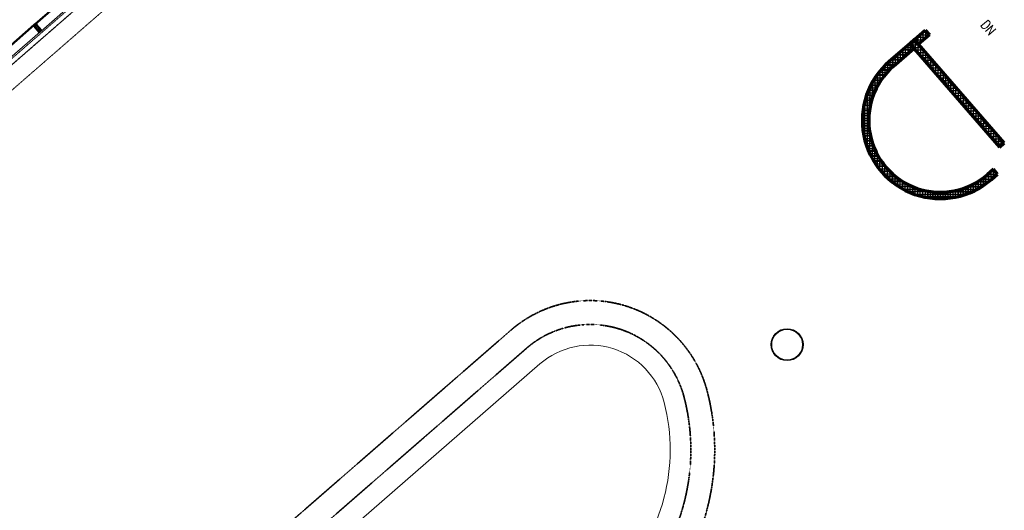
# Model space of a CAD drawing. Header units: millimetres. Extents: x 98667 to 994031, y -2704 to 533009.
# Tile 48 of 153: x 397564 to 428491, y 203594 to 218984. Entities that reach past the tile are written whole.
import ezdxf

# ---------------------------------------------------------------- set-up
doc = ezdxf.new("R2010")
doc.units = ezdxf.units.MM
for name, pattern in [('AP03000E0$0$CENTER', [50.8, 31.75, -6.35, 6.35, -6.35]), ('AP03000E0$0$HIDDEN', [9.525, 6.35, -3.175]), ('AP03000E0$0$HIDDENX2', [19.05, 12.7, -6.35]), ('HIDDEN', [0.375, 0.25, -0.125])]:
    doc.linetypes.add(name, pattern=pattern)
for name, color, linetype, lineweight in [('A-ANNO-TARG', 4, 'Continuous', 30), ('A-FLOR-PATT', 5, 'Continuous', 15), ('A-WALL-FULL', 6, 'Continuous', 70), ('A-WALL-PATT', 5, 'Continuous', 15), ('AP03000E0$0$A-FLOR-EDGE', 1, 'AP03000E0$0$HIDDENX2', 15), ('AP03000E0$0$A-GLAZ-FULL-EXTR', 2, 'Continuous', 20), ('AP03000E0$0$A-GLAZ-MULL-EXTR', 3, 'Continuous', 35), ('AP03000E0$0$A-WALL-FNSH', 1, 'Continuous', 15), ('TDS - Facia line', 1, 'Continuous', 35)]:
    doc.layers.add(name, color=color, linetype=linetype, lineweight=lineweight)
for name, color, linetype in [('A-COL ENCLOUSER INNER', 1, 'Continuous'), ('A-COL ENCLOUSER OUTER', 6, 'Continuous'), ('A-WALL-PATT-50', 5, 'Continuous')]:
    doc.layers.add(name, color=color, linetype=linetype)
doc.layers.add('AP03000E0$0$A-Slab Edge Guide', color=55, linetype='Continuous', lineweight=15, plot=False)
doc.styles.add('SOM-TEXT', font='SIMPLEX.shx', dxfattribs={"width": 0.8})

msp = doc.modelspace()

# ---------------------------------------------------------------- linework, layer by layer
at = {"color": 251, "linetype": 'AP03000E0$0$CENTER'}
msp.add_line((398221, 218617), (398024, 218843), dxfattribs=at)
at = {"layer": 'A-COL ENCLOUSER INNER', "color": 251}
for radius in [494, 485]:
    msp.add_circle((421669, 208790), radius, dxfattribs=at)
at = {"layer": 'A-COL ENCLOUSER OUTER', "color": 251}
msp.add_circle((421669, 208790), 500, dxfattribs=at)
at = {"layer": 'A-FLOR-PATT', "color": 251}
msp.add_line((407883, 202950), (413906, 208186), dxfattribs=at)
for centre, radius, start, end in [((415482, 206373), 2402, 14.557, 131), ((412072, 205487), 5925, 315.9447, 14.5566)]:
    msp.add_arc(centre, radius, start, end, dxfattribs=at)
at = {"layer": 'A-WALL-FULL', "color": 251, "linetype": 'ByBlock'}
for p, q in [((425670, 218363), (426010, 218658)), ((426010, 218658), (426141, 218507)), ((425670, 218363), (425519, 218232)), ((425801, 218212), (425670, 218363)), ((425801, 218212), (425670, 218363)), ((426141, 218507), (425801, 218212)), ((425519, 218232), (424879, 217675)), ((425010, 217523), (425650, 218081)), ((425519, 218232), (428340, 214986)), ((425650, 218081), (425519, 218232)), ((428491, 215118), (425801, 218212)), ((428340, 214986), (428491, 215118)), ((428151, 214291), (427962, 214127)), ((428093, 213976), (428282, 214140)), ((428282, 214140), (428151, 214291))]:
    msp.add_line(p, q, dxfattribs=at)
for radius, end in [(2450, 311.1101), (2250, 311.1206)]:
    msp.add_arc((426482, 215822), radius, 130.8755, end, dxfattribs=at)
at = {"layer": 'A-WALL-PATT', "color": 251, "linetype": 'Continuous'}
for p, q in [((425688, 218342), (425647, 218343)), ((425951, 218342), (425688, 218342)), ((425785, 218230), (425786, 218464)), ((426133, 218500), (425829, 218501)), ((425944, 218336), (425945, 218602)), ((426103, 218475), (426104, 218550)), ((425313, 217787), (425314, 218053)), ((425619, 218053), (425315, 218054)), ((425472, 217926), (425473, 218192)), ((425536, 218212), (425497, 218212)), ((425826, 218183), (425560, 218184)), ((425626, 218108), (425627, 218325)), ((425632, 218064), (425632, 218102)), ((425784, 217926), (425785, 218230)), ((425943, 217744), (425944, 218048)), ((425255, 217736), (424951, 217737)), ((424995, 217511), (424996, 217776)), ((425437, 217895), (425133, 217896)), ((425154, 217649), (425155, 217915)), ((425964, 218024), (425699, 218025)), ((426103, 217865), (425837, 217866)), ((426101, 217562), (426102, 217866)), ((424898, 217420), (424626, 217421)), ((424677, 217165), (424677, 217479)), ((425073, 217578), (424775, 217579)), ((424836, 217356), (424837, 217637)), ((426241, 217706), (425975, 217707)), ((426379, 217547), (426114, 217548)), ((426259, 217380), (426260, 217684)), ((426417, 217198), (426418, 217502)), ((424753, 217262), (424500, 217262)), ((424517, 216918), (424518, 217287)), ((426518, 217388), (426252, 217388)), ((426656, 217229), (426390, 217229)), ((426576, 217016), (426577, 217320)), ((426734, 216834), (426735, 217138)), ((424532, 216945), (424305, 216945)), ((424357, 216562), (424359, 217044)), ((424632, 217103), (424394, 217104)), ((426794, 217069), (426529, 217070)), ((426933, 216910), (426667, 216911)), ((426892, 216652), (426893, 216956)), ((424381, 216628), (424169, 216628)), ((424194, 214946), (424199, 216711)), ((424449, 216786), (424230, 216787)), ((427071, 216751), (426805, 216752)), ((427209, 216592), (426944, 216593)), ((427050, 216470), (427051, 216774)), ((427209, 216288), (427210, 216592)), ((424286, 216310), (424081, 216311)), ((424327, 216469), (424119, 216470)), ((427348, 216433), (427082, 216434)), ((427486, 216274), (427220, 216275)), ((427367, 216106), (427368, 216410)), ((427525, 215924), (427526, 216228)), ((424037, 215662), (424038, 215996)), ((424239, 215993), (424038, 215994)), ((424256, 216152), (424055, 216152)), ((427624, 216115), (427359, 216115)), ((427763, 215956), (427497, 215956)), ((427683, 215742), (427684, 216046)), ((424232, 215834), (424032, 215835)), ((424237, 215675), (424037, 215676)), ((427901, 215796), (427635, 215797)), ((428039, 215637), (427774, 215638)), ((427842, 215560), (427843, 215864)), ((428000, 215378), (428001, 215682)), ((424253, 215517), (424051, 215517)), ((424281, 215358), (424076, 215358)), ((428178, 215478), (427912, 215479)), ((428316, 215319), (428050, 215320)), ((428158, 215196), (428159, 215500)), ((428316, 215014), (428317, 215318)), ((424320, 215199), (424113, 215200)), ((424372, 215040), (424160, 215041)), ((424352, 214612), (424353, 215094)), ((428454, 215160), (428189, 215161)), ((428357, 215001), (428327, 215001)), ((428475, 215104), (428476, 215136)), ((424438, 214881), (424220, 214882)), ((424519, 214722), (424293, 214723)), ((424510, 214368), (424511, 214737)), ((424617, 214563), (424380, 214564)), ((424735, 214404), (424484, 214405)), ((424668, 214175), (424669, 214490)), ((424877, 214245), (424607, 214246)), ((425051, 214086), (424753, 214087)), ((424827, 214016), (424827, 214297)), ((424985, 213883), (424986, 214142)), ((425143, 213770), (425144, 214013)), ((427842, 213784), (427843, 214030)), ((428209, 214077), (427904, 214078)), ((428001, 213900), (428002, 214162)), ((428199, 214236), (428087, 214236)), ((428160, 214035), (428161, 214279)), ((425270, 213926), (424929, 213927)), ((425566, 213767), (425147, 213768)), ((425302, 213675), (425303, 213906)), ((425460, 213595), (425461, 213817)), ((425619, 213529), (425620, 213744)), ((427365, 213537), (427366, 213753)), ((427806, 213761), (427387, 213762)), ((427524, 213605), (427525, 213828)), ((427683, 213687), (427684, 213920)), ((428025, 213919), (427684, 213920)), ((426089, 213607), (425432, 213608)), ((425778, 213476), (425778, 213685)), ((427076, 213445), (425875, 213448)), ((425936, 213434), (425937, 213639)), ((426095, 213403), (426095, 213606)), ((426254, 213383), (426254, 213584)), ((426412, 213373), (426413, 213573)), ((426571, 213374), (426572, 213574)), ((426730, 213385), (426730, 213586)), ((427520, 213603), (426863, 213604)), ((426889, 213406), (426889, 213609)), ((427048, 213438), (427048, 213644)), ((427206, 213482), (427207, 213692))]:
    msp.add_line(p, q, dxfattribs=at)
at = {"layer": 'A-WALL-PATT-50', "color": 251, "linetype": 'Continuous'}
for p, q in [((425688, 218342), (425647, 218343)), ((425951, 218342), (425688, 218342)), ((425706, 218321), (425706, 218394)), ((426042, 218421), (425738, 218422)), ((425785, 218230), (425786, 218464)), ((426133, 218500), (425829, 218501)), ((425865, 218267), (425866, 218533)), ((426078, 218580), (425920, 218580)), ((425944, 218336), (425945, 218602)), ((426024, 218405), (426025, 218641)), ((426103, 218475), (426104, 218550)), ((425308, 217783), (425309, 218048)), ((425630, 218105), (425374, 218105)), ((425387, 217852), (425388, 218118)), ((425560, 218184), (425465, 218184)), ((425467, 217921), (425468, 218187)), ((425547, 218200), (425547, 218256)), ((425547, 217990), (425547, 218200)), ((425757, 218263), (425556, 218263)), ((425826, 218183), (425560, 218184)), ((425626, 218108), (425627, 218325)), ((425626, 218059), (425626, 218108)), ((425895, 218104), (425630, 218105)), ((425705, 218017), (425706, 218321)), ((425860, 218263), (425757, 218263)), ((425784, 217926), (425785, 218230)), ((425864, 217835), (425864, 218139)), ((425943, 217744), (425944, 218048)), ((424990, 217506), (424990, 217772)), ((425314, 217788), (425010, 217789)), ((425069, 217575), (425070, 217841)), ((425405, 217867), (425101, 217868)), ((425149, 217644), (425149, 217910)), ((425496, 217946), (425192, 217947)), ((425228, 217713), (425229, 217979)), ((425587, 218025), (425283, 218026)), ((425964, 218024), (425699, 218025)), ((426034, 217945), (425768, 217945)), ((426103, 217865), (425837, 217866)), ((426172, 217786), (425906, 217786)), ((426022, 217653), (426023, 217957)), ((426101, 217562), (426102, 217866)), ((426180, 217471), (426181, 217775)), ((424671, 217157), (424672, 217473)), ((424952, 217471), (424671, 217472)), ((425041, 217551), (424747, 217551)), ((424751, 217259), (424752, 217556)), ((425132, 217630), (424829, 217630)), ((424830, 217350), (424831, 217632)), ((424910, 217432), (424911, 217702)), ((425223, 217709), (424919, 217710)), ((426241, 217706), (425975, 217707)), ((426310, 217626), (426045, 217627)), ((426379, 217547), (426114, 217548)), ((426449, 217467), (426183, 217468)), ((426259, 217380), (426260, 217684)), ((426338, 217289), (426339, 217593)), ((426417, 217198), (426418, 217502)), ((424669, 217155), (424427, 217155)), ((424432, 216749), (424433, 217165)), ((424730, 217234), (424480, 217235)), ((424512, 216908), (424513, 217279)), ((424797, 217313), (424539, 217314)), ((424591, 217042), (424592, 217381)), ((424871, 217392), (424602, 217393)), ((426518, 217388), (426252, 217388)), ((426587, 217308), (426321, 217309)), ((426656, 217229), (426390, 217229)), ((426725, 217149), (426460, 217150)), ((426497, 217107), (426497, 217411)), ((426576, 217016), (426577, 217320)), ((426655, 216925), (426656, 217229)), ((426734, 216834), (426735, 217138)), ((424474, 216838), (424253, 216838)), ((424272, 216242), (424273, 216882)), ((424517, 216917), (424291, 216918)), ((424563, 216996), (424332, 216997)), ((424352, 216546), (424353, 217035)), ((424614, 217075), (424377, 217076)), ((426794, 217069), (426529, 217070)), ((426864, 216990), (426598, 216991)), ((426933, 216910), (426667, 216911)), ((427002, 216831), (426736, 216831)), ((426813, 216743), (426814, 217047)), ((426892, 216652), (426893, 216956)), ((426971, 216561), (426972, 216865)), ((424343, 216521), (424134, 216521)), ((424371, 216600), (424159, 216600)), ((424402, 216679), (424187, 216680)), ((424189, 214960), (424194, 216697)), ((424436, 216758), (424218, 216759)), ((427071, 216751), (426805, 216752)), ((427140, 216672), (426875, 216672)), ((427209, 216592), (426944, 216593)), ((427279, 216512), (427013, 216513)), ((427050, 216470), (427051, 216774)), ((427130, 216379), (427130, 216683)), ((427209, 216288), (427210, 216592)), ((427288, 216197), (427289, 216501)), ((424265, 216203), (424062, 216204)), ((424280, 216283), (424076, 216283)), ((424298, 216362), (424093, 216363)), ((424110, 215209), (424114, 216448)), ((424319, 216441), (424112, 216442)), ((427348, 216433), (427082, 216434)), ((427417, 216353), (427151, 216354)), ((427486, 216274), (427220, 216275)), ((427555, 216194), (427290, 216195)), ((427367, 216106), (427368, 216410)), ((427446, 216015), (427447, 216319)), ((427525, 215924), (427526, 216228)), ((424233, 215886), (424033, 215886)), ((424237, 215965), (424036, 215966)), ((424243, 216045), (424042, 216045)), ((424253, 216124), (424051, 216125)), ((427624, 216115), (427359, 216115)), ((427694, 216035), (427428, 216036)), ((427763, 215956), (427497, 215956)), ((427832, 215876), (427566, 215877)), ((427604, 215833), (427605, 216137)), ((427683, 215742), (427684, 216046)), ((427763, 215651), (427763, 215955)), ((424032, 215792), (424033, 215866)), ((424232, 215807), (424032, 215807)), ((424234, 215727), (424034, 215728)), ((424239, 215648), (424038, 215648)), ((424247, 215568), (424045, 215569)), ((427901, 215796), (427635, 215797)), ((427970, 215717), (427705, 215718)), ((428039, 215637), (427774, 215638)), ((427842, 215560), (427843, 215864)), ((427921, 215469), (427922, 215773)), ((428000, 215378), (428001, 215682)), ((428079, 215287), (428080, 215591)), ((424257, 215489), (424055, 215489)), ((424270, 215410), (424067, 215410)), ((424287, 215330), (424082, 215331)), ((424306, 215251), (424100, 215251)), ((424268, 214774), (424269, 215414)), ((428109, 215558), (427843, 215558)), ((428178, 215478), (427912, 215479)), ((428247, 215399), (427981, 215399)), ((428316, 215319), (428050, 215320)), ((428158, 215196), (428159, 215500)), ((428237, 215105), (428238, 215409)), ((428316, 215014), (428317, 215318)), ((424328, 215171), (424120, 215172)), ((424354, 215092), (424143, 215092)), ((424383, 215012), (424170, 215013)), ((424347, 214621), (424348, 215110)), ((428385, 215239), (428120, 215240)), ((428454, 215160), (428189, 215161)), ((428448, 215081), (428258, 215081)), ((428357, 215001), (428327, 215001)), ((428396, 215035), (428396, 215227)), ((428475, 215104), (428476, 215136)), ((424415, 214933), (424199, 214933)), ((424451, 214853), (424232, 214854)), ((424491, 214774), (424267, 214775)), ((424535, 214694), (424307, 214695)), ((424426, 214490), (424427, 214907)), ((424505, 214376), (424506, 214747)), ((424583, 214615), (424350, 214616)), ((424636, 214535), (424397, 214536)), ((424694, 214456), (424448, 214457)), ((424758, 214376), (424504, 214377)), ((424584, 214273), (424585, 214613)), ((424663, 214181), (424664, 214497)), ((424742, 214097), (424743, 214395)), ((424828, 214297), (424564, 214297)), ((424905, 214217), (424630, 214218)), ((424991, 214138), (424702, 214138)), ((425086, 214058), (424781, 214059)), ((424821, 214021), (424822, 214303)), ((424900, 213951), (424901, 214221)), ((424980, 213887), (424980, 214147)), ((425059, 213828), (425059, 214079)), ((425138, 213774), (425139, 214017)), ((427837, 213781), (427837, 214026)), ((428177, 214049), (427869, 214050)), ((427916, 213836), (427917, 214089)), ((428268, 214128), (427964, 214129)), ((427996, 213896), (427997, 214157)), ((428223, 214208), (428056, 214208)), ((428075, 213961), (428076, 214226)), ((428154, 214288), (428147, 214288)), ((428155, 214030), (428156, 214285)), ((428235, 214099), (428235, 214194)), ((425193, 213978), (424868, 213979)), ((425315, 213899), (424964, 213899)), ((425458, 213819), (425070, 213820)), ((425632, 213739), (425191, 213740)), ((425217, 213724), (425218, 213961)), ((425297, 213678), (425297, 213909)), ((425376, 213636), (425376, 213863)), ((425455, 213598), (425456, 213820)), ((425534, 213563), (425535, 213781)), ((425614, 213531), (425614, 213746)), ((425693, 213503), (425693, 213715)), ((427280, 213506), (427281, 213719)), ((427762, 213733), (427321, 213734)), ((427360, 213535), (427360, 213751)), ((427439, 213567), (427440, 213786)), ((427883, 213812), (427495, 213813)), ((427519, 213602), (427519, 213825)), ((427598, 213641), (427599, 213869)), ((427990, 213891), (427639, 213892)), ((427678, 213684), (427678, 213916)), ((427757, 213730), (427758, 213969)), ((428086, 213970), (427761, 213971)), ((425863, 213659), (425329, 213660)), ((426315, 213578), (425493, 213581)), ((427252, 213496), (425699, 213501)), ((425772, 213477), (425773, 213687)), ((425852, 213455), (425852, 213662)), ((425931, 213435), (425931, 213640)), ((426953, 213418), (425998, 213420)), ((426010, 213418), (426011, 213622)), ((426090, 213404), (426090, 213606)), ((426169, 213392), (426169, 213594)), ((426248, 213383), (426249, 213584)), ((426328, 213377), (426328, 213577)), ((426407, 213373), (426407, 213573)), ((426486, 213372), (426487, 213572)), ((426566, 213373), (426566, 213574)), ((427459, 213575), (426637, 213577)), ((426645, 213377), (426646, 213578)), ((426724, 213384), (426725, 213585)), ((426804, 213393), (426804, 213595)), ((426883, 213405), (426884, 213608)), ((426963, 213420), (426963, 213624)), ((427042, 213437), (427043, 213643)), ((427623, 213654), (427089, 213655)), ((427122, 213457), (427122, 213665)), ((427201, 213480), (427202, 213690))]:
    msp.add_line(p, q, dxfattribs=at)
at = {"layer": 'AP03000E0$0$A-FLOR-EDGE', "color": 251, "linetype": 'AP03000E0$0$HIDDEN'}
msp.add_line((338825, 166919), (427121, 243673), dxfattribs=at)
at = {"layer": 'AP03000E0$0$A-GLAZ-FULL-EXTR', "color": 251}
for p, q in [((398037, 218855), (399143, 219816)), ((399151, 219807), (398045, 218846)), ((398053, 218837), (399159, 219798)), ((399163, 219793), (398057, 218832)), ((398234, 218628), (399340, 219590)), ((396905, 217871), (398011, 218832)), ((398019, 218823), (396913, 217862)), ((396921, 217853), (398027, 218814)), ((398031, 218809), (396925, 217848)), ((398005, 218811), (398013, 218802)), ((398012, 218813), (398007, 218809)), ((398007, 218809), (398011, 218804)), ((398019, 218823), (398010, 218815)), ((398010, 218815), (398018, 218806)), ((398011, 218832), (398019, 218823)), ((398011, 218804), (398016, 218808)), ((398016, 218808), (398012, 218813)), ((398018, 218806), (398027, 218814)), ((398027, 218814), (398019, 218823)), ((398027, 218814), (398031, 218809)), ((398045, 218846), (398037, 218855)), ((398045, 218846), (398054, 218854)), ((398053, 218837), (398045, 218846)), ((398062, 218845), (398053, 218837)), ((398057, 218832), (398053, 218837)), ((398054, 218854), (398062, 218845)), ((398056, 218851), (398061, 218855)), ((398060, 218847), (398056, 218851)), ((398059, 218858), (398067, 218849)), ((398065, 218851), (398060, 218847)), ((398061, 218855), (398065, 218851)), ((397102, 217644), (398208, 218605))]:
    msp.add_line(p, q, dxfattribs=at)
at = {"layer": 'AP03000E0$0$A-GLAZ-FULL-EXTR', "color": 251, "linetype": 'Continuous'}
for p, q in [((398010, 218815), (398025, 218815)), ((398012, 218812), (398012, 218817)), ((398012, 218812), (398025, 218812)), ((398014, 218819), (398023, 218819)), ((398015, 218809), (398021, 218809)), ((398016, 218808), (398016, 218820)), ((398018, 218822), (398020, 218822)), ((398019, 218807), (398019, 218823)), ((398022, 218810), (398022, 218819)), ((398025, 218812), (398025, 218816)), ((398047, 218843), (398048, 218848)), ((398047, 218847), (398060, 218847)), ((398047, 218844), (398061, 218844)), ((398050, 218850), (398057, 218850)), ((398050, 218841), (398058, 218841)), ((398051, 218840), (398051, 218851)), ((398052, 218837), (398054, 218837)), ((398054, 218853), (398055, 218853)), ((398054, 218837), (398054, 218853)), ((398057, 218840), (398057, 218850)), ((398060, 218843), (398060, 218847))]:
    msp.add_line(p, q, dxfattribs=at)
at = {"layer": 'AP03000E0$0$A-GLAZ-MULL-EXTR', "color": 251}
for p, q in [((398019, 218799), (397999, 218781)), ((397999, 218781), (398006, 218781)), ((398038, 218809), (398006, 218781)), ((398006, 218781), (398023, 218796)), ((398006, 218781), (398009, 218777)), ((398009, 218777), (398179, 218581)), ((398011, 218779), (398041, 218805)), ((398049, 218736), (398011, 218779)), ((398018, 218838), (398015, 218835)), ((398015, 218835), (398038, 218809)), ((398045, 218808), (398018, 218838)), ((398023, 218796), (398019, 218799)), ((398034, 218852), (398030, 218848)), ((398030, 218848), (398056, 218818)), ((398057, 218825), (398034, 218852)), ((398041, 218805), (398043, 218803)), ((398043, 218803), (398075, 218830)), ((398073, 218833), (398045, 218808)), ((398180, 218585), (398049, 218736)), ((398056, 218818), (398060, 218821)), ((398089, 218853), (398057, 218825)), ((398060, 218821), (398090, 218847)), ((398068, 218842), (398089, 218860)), ((398072, 218838), (398068, 218842)), ((398089, 218853), (398072, 218838)), ((398075, 218830), (398073, 218833)), ((398089, 218860), (398089, 218853)), ((398092, 218849), (398089, 218853)), ((398090, 218847), (398127, 218804)), ((398262, 218653), (398092, 218849)), ((398127, 218804), (398258, 218653)), ((398258, 218653), (398227, 218626)), ((398228, 218624), (398262, 218653)), ((398179, 218581), (398217, 218614)), ((398211, 218613), (398180, 218585)), ((398241, 218642), (398209, 218615)), ((398209, 218615), (398211, 218613)), ((398215, 218616), (398243, 218640)), ((398217, 218614), (398215, 218616)), ((398227, 218626), (398228, 218624)), ((398243, 218640), (398241, 218642))]:
    msp.add_line(p, q, dxfattribs=at)
at = {"layer": 'AP03000E0$0$A-GLAZ-MULL-EXTR', "color": 251, "linetype": 'Continuous'}
for p, q in [((398000, 218783), (398008, 218783)), ((398001, 218781), (398001, 218783)), ((398004, 218786), (398012, 218786)), ((398004, 218781), (398004, 218786)), ((398007, 218782), (398007, 218789)), ((398008, 218789), (398015, 218789)), ((398010, 218785), (398010, 218792)), ((398011, 218792), (398019, 218792)), ((398013, 218788), (398013, 218794)), ((398015, 218796), (398022, 218796)), ((398017, 218791), (398017, 218797)), ((398019, 218799), (398020, 218799)), ((398020, 218793), (398020, 218799)), ((398069, 218843), (398077, 218843)), ((398070, 218840), (398073, 218840)), ((398071, 218839), (398071, 218844)), ((398073, 218846), (398081, 218846)), ((398074, 218840), (398074, 218847)), ((398077, 218843), (398077, 218850)), ((398077, 218849), (398084, 218849)), ((398080, 218846), (398080, 218853)), ((398080, 218852), (398088, 218852)), ((398084, 218856), (398089, 218856)), ((398084, 218849), (398084, 218855)), ((398087, 218851), (398087, 218858)), ((398088, 218859), (398089, 218859))]:
    msp.add_line(p, q, dxfattribs=at)
at = {"layer": 'AP03000E0$0$A-GLAZ-MULL-EXTR', "color": 251, "linetype": 'AP03000E0$0$HIDDENX2'}
for p, q in [((398019, 218773), (398057, 218806)), ((398032, 218758), (398019, 218773)), ((398108, 218823), (398032, 218758)), ((398147, 218626), (398049, 218739)), ((398051, 218774), (398089, 218807)), ((398057, 218806), (398095, 218838)), ((398157, 218634), (398058, 218747)), ((398059, 218765), (398097, 218798)), ((398095, 218838), (398108, 218823)), ((398115, 218796), (398213, 218683)), ((398124, 218804), (398223, 218691)), ((398212, 218665), (398174, 218633)), ((398220, 218656), (398182, 218623))]:
    msp.add_line(p, q, dxfattribs=at)
at = {"layer": 'AP03000E0$0$A-GLAZ-MULL-EXTR', "color": 251}
for centre in [(398012, 218835), (398013, 218834), (398013, 218833), (398014, 218832), (398015, 218832), (398015, 218831), (398035, 218854), (398035, 218853), (398036, 218853), (398037, 218852), (398037, 218851), (398038, 218850)]:
    msp.add_arc(centre, 2.83, 249.0607, 12.9393, dxfattribs=at)
at = {"layer": 'AP03000E0$0$A-GLAZ-MULL-EXTR', "color": 251, "linetype": 'AP03000E0$0$HIDDENX2'}
for centre, radius, start, end in [((398068, 218755), 25, 131, 221), ((398068, 218755), 12.5, 131, 221), ((398105, 218788), 25, 41, 131), ((398105, 218788), 12.5, 41, 131), ((398204, 218675), 12.5, 311, 41), ((398204, 218675), 25, 311, 41), ((398166, 218642), 25, 221, 311), ((398166, 218642), 12.5, 221, 311)]:
    msp.add_arc(centre, radius, start, end, dxfattribs=at)
at = {"layer": 'AP03000E0$0$A-Slab Edge Guide', "color": 251, "linetype": 'AP03000E0$0$HIDDEN'}
msp.add_line((339312, 166348), (427613, 243107), dxfattribs=at)
at = {"layer": 'AP03000E0$0$A-WALL-FNSH', "color": 251, "linetype": 'AP03000E0$0$HIDDEN'}
for p, q in [((338919, 166808), (427216, 243564)), ((338922, 166805), (427219, 243560))]:
    msp.add_line(p, q, dxfattribs=at)
at = {"layer": 'TDS - Facia line', "color": 251, "linetype": 'HIDDEN'}
for p, q in [((412989, 209241), (391741, 190771)), ((413481, 208674), (391667, 189712))]:
    msp.add_line(p, q, dxfattribs=at)
for centre, radius, start, end in [((415482, 206373), 3800, 14.557, 131), ((415482, 206373), 3050, 14.557, 131), ((412072, 205487), 7323, 315.5186, 14.5567), ((412072, 205487), 6573, 315.7322, 14.5566)]:
    msp.add_arc(centre, radius, start, end, dxfattribs=at)

# ---------------------------------------------------------------- texts
at = {"layer": 'A-ANNO-TARG', "color": 251, "style": 'SOM-TEXT', "width": 0.8}
msp.add_text('DN', height=300, rotation=310.4192, dxfattribs=at).set_placement((427732, 218809, 0))

doc.saveas('drawing.dxf')
